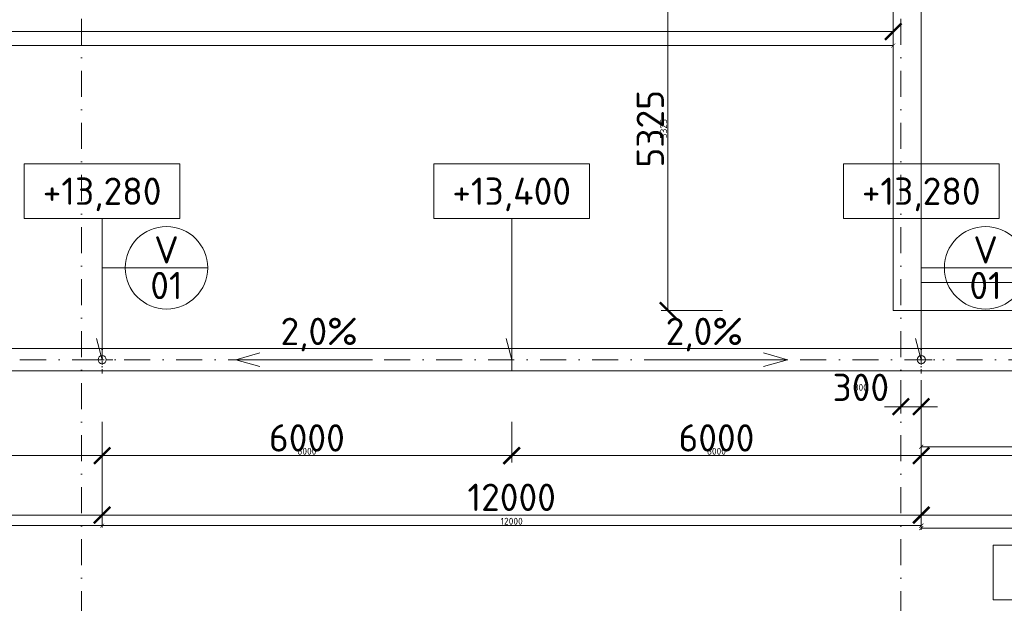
# Model space of a CAD drawing. Header units: millimetres. Extents: x -1695604 to 5289369, y -1488057 to 2187451.
# Tile 180 of 256: x 125642 to 140067, y 209733 to 218280. Entities that reach past the tile are written whole.
import ezdxf
from ezdxf.enums import TextEntityAlignment as Align

# ---------------------------------------------------------------- set-up
doc = ezdxf.new("R2010")
doc.units = ezdxf.units.MM
doc.linetypes.add('CENTERX2', pattern=[101.6, 63.5, -12.7, 12.7, -12.7])
doc.linetypes.add('DASHDOT', pattern=[25.4, 12.7, -6.35, 0, -6.35])
doc.layers.get('Defpoints').update_dxf_attribs({"color": 8})
for name, color, linetype, lineweight in [('A99_N_kce-pohl', 1, 'Continuous', 9), ('A99_N_koty-200', 5, 'Continuous', 5), ('A99_N_koty-200 @ 200', 5, 'Continuous', 5), ('A99_N_koty-200 @ 50 (2)', 5, 'Continuous', 5), ('A99_N_koty-vysk', 160, 'Continuous', 5), ('A99_N_znaceni 200', 5, 'Continuous', 5), ('A99_S_kce-pohl', 7, 'Continuous', 5), ('A99_S_osy', 1, 'CENTERX2', 5)]:
    doc.layers.add(name, color=color, linetype=linetype, lineweight=lineweight)
doc.styles.add('A99_kota', font='isocpeur.ttf', dxfattribs={"height": 2})
doc.styles.add('A99_popis', font='isocpeur.ttf')
doc.styles.add('ad_popis 100', font='isocpeur.ttf', dxfattribs={"height": 200})
doc.dimstyles.new('A99_kota_200 new', dxfattribs={"dimscale": 200, "dimtxt": 2, "dimasz": 1.2, "dimexe": 0.5, "dimexo": 1.5, "dimgap": 0.3, "dimtad": 1, "dimdec": 0, "dimzin": 3, "dimdsep": 46, "dimtxsty": 'A99_kota', "dimblk": 'ARCHTICK', "dimcen": 2.5, "dimazin": 2, "dimtfac": 0.75, "dimtdec": 0, "dimtmove": 2, "dimatfit": 0, "dimfxl": 0, "dimtolj": 1, "dimtzin": 0, "dimlwd": 5, "dimlwe": 5, "dimarcsym": 0})

# ---------------------------------------------------------------- blocks, each defined once
blk = doc.blocks.new('_ArchTick')
at = {"color": 0, "linetype": 'ByBlock', "const_width": 0.15}
blk.add_lwpolyline([(-0.5, -0.5), (0.5, 0.5)], dxfattribs=at)
blk = doc.blocks.new('*D4511')
at = {"layer": 'A99_N_koty-200', "color": 0, "linetype": 'Continuous', "lineweight": 5, "transparency": 16777216}
for p, q in [((5860, 218105), (5860, 218205)), ((5860, 218105), (138440, 218105)), ((138440, 218105), (138440, 218205))]:
    blk.add_line(p, q, dxfattribs=at)
at = {"layer": 'Defpoints', "color": 0, "linetype": 'Continuous', "lineweight": 18, "transparency": 16777216}
for p in [(138440, 218105), (138440, 218105), (5860, 217900)]:
    blk.add_point(p, dxfattribs=at)
at = {"layer": 'A99_N_koty-200', "color": 0, "linetype": 'Continuous', "lineweight": 5, "transparency": 16777216, "xscale": 240, "yscale": 240, "zscale": 240, "rotation": 180}
blk.add_blockref('_ArchTick', (5860, 218105), dxfattribs=at)
at = {"layer": 'A99_N_koty-200', "color": 0, "linetype": 'Continuous', "lineweight": 5, "transparency": 16777216, "xscale": 240, "yscale": 240, "zscale": 240}
blk.add_blockref('_ArchTick', (138440, 218105), dxfattribs=at)
at = {"layer": 'A99_N_koty-200', "color": 0, "linetype": 'Continuous', "transparency": 16777216, "insert": (76950, 218405), "char_height": 400, "attachment_point": 5, "style": 'A99_kota'}
blk.add_mtext('\\A1;132580', dxfattribs=at)
blk = doc.blocks.new('*D4512')
at = {"layer": 'A99_N_koty-200', "color": 0, "linetype": 'Continuous', "lineweight": 5, "transparency": 16777216}
for p, q in [((138440, 218030), (138440, 217875)), ((5860, 217900), (5860, 217925)), ((5860, 217900), (138440, 217900))]:
    blk.add_line(p, q, dxfattribs=at)
at = {"layer": 'Defpoints', "color": 0, "linetype": 'Continuous', "lineweight": 18, "transparency": 16777216}
for p in [(138440, 218105), (5860, 217900), (138440, 217900)]:
    blk.add_point(p, dxfattribs=at)
at = {"layer": 'A99_N_koty-200', "color": 0, "linetype": 'Continuous', "lineweight": 5, "transparency": 16777216, "xscale": 60, "yscale": 60, "zscale": 60, "rotation": 180}
blk.add_blockref('_ArchTick', (5860, 217900), dxfattribs=at)
at = {"layer": 'A99_N_koty-200', "color": 0, "linetype": 'Continuous', "lineweight": 5, "transparency": 16777216, "xscale": 60, "yscale": 60, "zscale": 60}
blk.add_blockref('_ArchTick', (138440, 217900), dxfattribs=at)
at = {"layer": 'A99_N_koty-200', "color": 0, "linetype": 'Continuous', "transparency": 16777216, "insert": (72150, 217965), "char_height": 100, "attachment_point": 5, "style": 'A99_kota'}
blk.add_mtext('\\A1;132580', dxfattribs=at)
blk = doc.blocks.new('*D4514')
at = {"layer": 'A99_N_koty-200', "color": 0, "linetype": 'Continuous', "lineweight": 5, "transparency": 16777216}
for p, q in [((135140, 219345), (135240, 219345)), ((135140, 214020), (135140, 219345)), ((135940, 214020), (135040, 214020))]:
    blk.add_line(p, q, dxfattribs=at)
at = {"layer": 'Defpoints', "color": 0, "linetype": 'Continuous', "lineweight": 18, "transparency": 16777216}
for p in [(135140, 219345), (135140, 219345), (138440, 214020)]:
    blk.add_point(p, dxfattribs=at)
at = {"layer": 'A99_N_koty-200', "color": 0, "linetype": 'Continuous', "lineweight": 5, "transparency": 16777216, "xscale": 240, "yscale": 240, "zscale": 240}
for p, rotation in [((135140, 219345), 90), ((135140, 214020), 270)]:
    blk.add_blockref('_ArchTick', p, dxfattribs=dict(at, rotation=rotation))
at = {"layer": 'A99_N_koty-200', "color": 0, "linetype": 'Continuous', "transparency": 16777216, "insert": (134880, 216682), "char_height": 400, "attachment_point": 5, "rotation": 90, "style": 'A99_kota'}
blk.add_mtext('\\A1;5325', dxfattribs=at)
blk = doc.blocks.new('*D4515')
at = {"layer": 'A99_N_koty-200', "color": 0, "linetype": 'Continuous', "lineweight": 5, "transparency": 16777216}
for p, q in [((135140, 219345), (135165, 219345)), ((135140, 214020), (135140, 219345)), ((135340, 214020), (135115, 214020))]:
    blk.add_line(p, q, dxfattribs=at)
at = {"layer": 'Defpoints', "color": 0, "linetype": 'Continuous', "lineweight": 18, "transparency": 16777216}
for p in [(135140, 219345), (135140, 219345), (138440, 214020)]:
    blk.add_point(p, dxfattribs=at)
at = {"layer": 'A99_N_koty-200', "color": 0, "linetype": 'Continuous', "lineweight": 5, "transparency": 16777216, "xscale": 60, "yscale": 60, "zscale": 60}
for p, rotation in [((135140, 219345), 90), ((135140, 214020), 270)]:
    blk.add_blockref('_ArchTick', p, dxfattribs=dict(at, rotation=rotation))
at = {"layer": 'A99_N_koty-200', "color": 0, "linetype": 'Continuous', "transparency": 16777216, "insert": (135075, 216682), "char_height": 100, "attachment_point": 5, "rotation": 90, "style": 'A99_kota'}
blk.add_mtext('\\A1;5325', dxfattribs=at)
blk = doc.blocks.new('*U66')
at = {"color": 0, "linetype": 'ByBlock'}
for p, q in [((5.7, -4), (5.7, -14.35)), ((5.7, -14.35), (5.286, -12.805))]:
    blk.add_line(p, q, dxfattribs=at)
blk.add_lwpolyline([(0, -4), (11.4, -4), (11.4, 0), (0, 0)], close=True, dxfattribs=at)
at = {"color": 0, "linetype": 'ByBlock', "style": 'A99_kota'}
for tag, p in [('VYSKA', (5.7, -2.241)), ('VYSKA_POPIS1', (5.7, -6.041)), ('VYSKA_POPIS2', (5.9, -9.541)), ('VYSKA_POPIS3', (5.9, -13.041))]:
    blk.add_attdef(tag, text='', height=2, dxfattribs=at).set_placement(p, align=Align.MIDDLE)
blk = doc.blocks.new('*D5052')
at = {"layer": 'A99_N_koty-200', "color": 0, "linetype": 'Continuous', "lineweight": 5, "transparency": 16777216}
for p, q in [((138550, 213000), (138550, 212512.5)), ((138850, 213000), (138850, 212512.5)), ((138550, 212612.5), (138310, 212612.5)), ((138550, 212612.5), (138850, 212612.5)), ((138850, 212612.5), (139090, 212612.5))]:
    blk.add_line(p, q, dxfattribs=at)
at = {"layer": 'Defpoints', "color": 0, "linetype": 'Continuous', "lineweight": 18, "transparency": 16777216}
for p in [(138550, 213300), (138850, 213300), (138850, 212612.5)]:
    blk.add_point(p, dxfattribs=at)
at = {"layer": 'A99_N_koty-200', "color": 0, "linetype": 'Continuous', "lineweight": 5, "transparency": 16777216, "xscale": 240, "yscale": 240, "zscale": 240}
blk.add_blockref('_ArchTick', (138550, 212612.5), dxfattribs=at)
at = {"layer": 'A99_N_koty-200', "color": 0, "linetype": 'Continuous', "lineweight": 5, "transparency": 16777216, "xscale": 240, "yscale": 240, "zscale": 240, "rotation": 180}
blk.add_blockref('_ArchTick', (138850, 212612.5), dxfattribs=at)
at = {"layer": 'A99_N_koty-200', "color": 0, "linetype": 'Continuous', "transparency": 16777216, "insert": (137965, 212895), "char_height": 400, "attachment_point": 5, "style": 'A99_kota'}
blk.add_mtext('\\A1;300', dxfattribs=at)
blk = doc.blocks.new('*D5053')
at = {"layer": 'A99_N_koty-200', "color": 0, "linetype": 'Continuous', "lineweight": 5, "transparency": 16777216}
for p, q in [((138550, 212812.5), (138550, 212587.5)), ((138850, 212812.5), (138850, 212587.5)), ((138550, 212612.5), (138490, 212612.5)), ((138550, 212612.5), (138850, 212612.5)), ((138850, 212612.5), (138910, 212612.5))]:
    blk.add_line(p, q, dxfattribs=at)
at = {"layer": 'Defpoints', "color": 0, "linetype": 'Continuous', "lineweight": 18, "transparency": 16777216}
for p in [(138550, 213300), (138850, 213300), (138850, 212612.5)]:
    blk.add_point(p, dxfattribs=at)
at = {"layer": 'A99_N_koty-200', "color": 0, "linetype": 'Continuous', "lineweight": 5, "transparency": 16777216, "xscale": 60, "yscale": 60, "zscale": 60}
blk.add_blockref('_ArchTick', (138550, 212612.5), dxfattribs=at)
at = {"layer": 'A99_N_koty-200', "color": 0, "linetype": 'Continuous', "lineweight": 5, "transparency": 16777216, "xscale": 60, "yscale": 60, "zscale": 60, "rotation": 180}
blk.add_blockref('_ArchTick', (138850, 212612.5), dxfattribs=at)
at = {"layer": 'A99_N_koty-200', "color": 0, "linetype": 'Continuous', "transparency": 16777216, "insert": (137965, 212895), "char_height": 100, "attachment_point": 5, "style": 'A99_kota'}
blk.add_mtext('\\A1;300', dxfattribs=at)
blk = doc.blocks.new('*D5055')
at = {"layer": 'A99_N_koty-200', "color": 0, "linetype": 'Continuous', "lineweight": 5, "transparency": 16777216}
for p, q in [((126850, 211825), (126850, 210925)), ((138850, 211825), (138850, 210925)), ((126850, 211025), (138850, 211025))]:
    blk.add_line(p, q, dxfattribs=at)
at = {"layer": 'Defpoints', "color": 0, "linetype": 'Continuous', "lineweight": 18, "transparency": 16777216}
for p in [(126850, 213300), (138850, 213300), (138850, 211025)]:
    blk.add_point(p, dxfattribs=at)
at = {"layer": 'A99_N_koty-200', "color": 0, "linetype": 'Continuous', "lineweight": 5, "transparency": 16777216, "xscale": 240, "yscale": 240, "zscale": 240, "rotation": 180}
blk.add_blockref('_ArchTick', (126850, 211025), dxfattribs=at)
at = {"layer": 'A99_N_koty-200', "color": 0, "linetype": 'Continuous', "lineweight": 5, "transparency": 16777216, "xscale": 240, "yscale": 240, "zscale": 240}
blk.add_blockref('_ArchTick', (138850, 211025), dxfattribs=at)
at = {"layer": 'A99_N_koty-200', "color": 0, "linetype": 'Continuous', "transparency": 16777216, "insert": (132850, 211285), "char_height": 400, "attachment_point": 5, "style": 'A99_kota'}
blk.add_mtext('\\A1;12000', dxfattribs=at)
blk = doc.blocks.new('*D5056')
at = {"layer": 'A99_N_koty-200', "color": 0, "linetype": 'Continuous', "lineweight": 5, "transparency": 16777216}
for p, q in [((126850, 211070), (126850, 210845)), ((138850, 211070), (138850, 210845)), ((126850, 210870), (138850, 210870))]:
    blk.add_line(p, q, dxfattribs=at)
at = {"layer": 'Defpoints', "color": 0, "linetype": 'Continuous', "lineweight": 18, "transparency": 16777216}
for p in [(126850, 213300), (138850, 213300), (138850, 210870)]:
    blk.add_point(p, dxfattribs=at)
at = {"layer": 'A99_N_koty-200', "color": 0, "linetype": 'Continuous', "lineweight": 5, "transparency": 16777216, "xscale": 60, "yscale": 60, "zscale": 60, "rotation": 180}
blk.add_blockref('_ArchTick', (126850, 210870), dxfattribs=at)
at = {"layer": 'A99_N_koty-200', "color": 0, "linetype": 'Continuous', "lineweight": 5, "transparency": 16777216, "xscale": 60, "yscale": 60, "zscale": 60}
blk.add_blockref('_ArchTick', (138850, 210870), dxfattribs=at)
at = {"layer": 'A99_N_koty-200', "color": 0, "linetype": 'Continuous', "transparency": 16777216, "insert": (132850, 210935), "char_height": 100, "attachment_point": 5, "style": 'A99_kota'}
blk.add_mtext('\\A1;12000', dxfattribs=at)
blk = doc.blocks.new('*D5058')
at = {"layer": 'A99_N_koty-200', "color": 0, "linetype": 'Continuous', "lineweight": 5, "transparency": 16777216}
for p, q in [((132850, 212390), (132850, 211795)), ((138850, 212390), (138850, 211795)), ((138850, 211895), (132850, 211895))]:
    blk.add_line(p, q, dxfattribs=at)
at = {"layer": 'Defpoints', "color": 0, "linetype": 'Continuous', "lineweight": 18, "transparency": 16777216}
for p in [(132850, 212690), (138850, 212690), (132850, 211895)]:
    blk.add_point(p, dxfattribs=at)
at = {"layer": 'A99_N_koty-200', "color": 0, "linetype": 'Continuous', "lineweight": 5, "transparency": 16777216, "xscale": 240, "yscale": 240, "zscale": 240, "rotation": 180}
blk.add_blockref('_ArchTick', (132850, 211895), dxfattribs=at)
at = {"layer": 'A99_N_koty-200', "color": 0, "linetype": 'Continuous', "lineweight": 5, "transparency": 16777216, "xscale": 240, "yscale": 240, "zscale": 240}
blk.add_blockref('_ArchTick', (138850, 211895), dxfattribs=at)
at = {"layer": 'A99_N_koty-200', "color": 0, "linetype": 'Continuous', "transparency": 16777216, "insert": (135850, 212155), "char_height": 400, "attachment_point": 5, "style": 'A99_kota'}
blk.add_mtext('\\A1;6000', dxfattribs=at)
blk = doc.blocks.new('*D5059')
at = {"layer": 'A99_N_koty-200', "color": 0, "linetype": 'Continuous', "lineweight": 5, "transparency": 16777216}
for p, q in [((132850, 212095), (132850, 211870)), ((138850, 212095), (138850, 211870)), ((138850, 211895), (132850, 211895))]:
    blk.add_line(p, q, dxfattribs=at)
at = {"layer": 'Defpoints', "color": 0, "linetype": 'Continuous', "lineweight": 18, "transparency": 16777216}
for p in [(132850, 212690), (138850, 212690), (132850, 211895)]:
    blk.add_point(p, dxfattribs=at)
at = {"layer": 'A99_N_koty-200', "color": 0, "linetype": 'Continuous', "lineweight": 5, "transparency": 16777216, "xscale": 60, "yscale": 60, "zscale": 60, "rotation": 180}
blk.add_blockref('_ArchTick', (132850, 211895), dxfattribs=at)
at = {"layer": 'A99_N_koty-200', "color": 0, "linetype": 'Continuous', "lineweight": 5, "transparency": 16777216, "xscale": 60, "yscale": 60, "zscale": 60}
blk.add_blockref('_ArchTick', (138850, 211895), dxfattribs=at)
at = {"layer": 'A99_N_koty-200', "color": 0, "linetype": 'Continuous', "transparency": 16777216, "insert": (135850, 211960), "char_height": 100, "attachment_point": 5, "style": 'A99_kota'}
blk.add_mtext('\\A1;6000', dxfattribs=at)
blk = doc.blocks.new('*D5097')
at = {"layer": 'A99_N_koty-200', "color": 0, "linetype": 'Continuous', "lineweight": 5, "transparency": 16777216}
for p, q in [((114850, 211825), (114850, 210925)), ((126850, 211825), (126850, 210925)), ((114850, 211025), (126850, 211025))]:
    blk.add_line(p, q, dxfattribs=at)
at = {"layer": 'Defpoints', "color": 0, "linetype": 'Continuous', "lineweight": 18, "transparency": 16777216}
for p in [(114850, 213300), (126850, 213300), (126850, 211025)]:
    blk.add_point(p, dxfattribs=at)
at = {"layer": 'A99_N_koty-200', "color": 0, "linetype": 'Continuous', "lineweight": 5, "transparency": 16777216, "xscale": 240, "yscale": 240, "zscale": 240, "rotation": 180}
blk.add_blockref('_ArchTick', (114850, 211025), dxfattribs=at)
at = {"layer": 'A99_N_koty-200', "color": 0, "linetype": 'Continuous', "lineweight": 5, "transparency": 16777216, "xscale": 240, "yscale": 240, "zscale": 240}
blk.add_blockref('_ArchTick', (126850, 211025), dxfattribs=at)
at = {"layer": 'A99_N_koty-200', "color": 0, "linetype": 'Continuous', "transparency": 16777216, "insert": (120850, 211285), "char_height": 400, "attachment_point": 5, "style": 'A99_kota'}
blk.add_mtext('\\A1;12000', dxfattribs=at)
blk = doc.blocks.new('*D5098')
at = {"layer": 'A99_N_koty-200', "color": 0, "linetype": 'Continuous', "lineweight": 5, "transparency": 16777216}
for p, q in [((114850, 211070), (114850, 210845)), ((126850, 211070), (126850, 210845)), ((114850, 210870), (126850, 210870))]:
    blk.add_line(p, q, dxfattribs=at)
at = {"layer": 'Defpoints', "color": 0, "linetype": 'Continuous', "lineweight": 18, "transparency": 16777216}
for p in [(114850, 213300), (126850, 213300), (126850, 210870)]:
    blk.add_point(p, dxfattribs=at)
at = {"layer": 'A99_N_koty-200', "color": 0, "linetype": 'Continuous', "lineweight": 5, "transparency": 16777216, "xscale": 60, "yscale": 60, "zscale": 60, "rotation": 180}
blk.add_blockref('_ArchTick', (114850, 210870), dxfattribs=at)
at = {"layer": 'A99_N_koty-200', "color": 0, "linetype": 'Continuous', "lineweight": 5, "transparency": 16777216, "xscale": 60, "yscale": 60, "zscale": 60}
blk.add_blockref('_ArchTick', (126850, 210870), dxfattribs=at)
at = {"layer": 'A99_N_koty-200', "color": 0, "linetype": 'Continuous', "transparency": 16777216, "insert": (120850, 210935), "char_height": 100, "attachment_point": 5, "style": 'A99_kota'}
blk.add_mtext('\\A1;12000', dxfattribs=at)
blk = doc.blocks.new('*D5103')
at = {"layer": 'A99_N_koty-200', "color": 0, "linetype": 'Continuous', "lineweight": 5, "transparency": 16777216}
for p, q in [((120850, 212390), (120850, 211795)), ((126850, 212390), (126850, 211795)), ((126850, 211895), (120850, 211895))]:
    blk.add_line(p, q, dxfattribs=at)
at = {"layer": 'Defpoints', "color": 0, "linetype": 'Continuous', "lineweight": 18, "transparency": 16777216}
for p in [(120850, 212690), (126850, 212690), (120850, 211895)]:
    blk.add_point(p, dxfattribs=at)
at = {"layer": 'A99_N_koty-200', "color": 0, "linetype": 'Continuous', "lineweight": 5, "transparency": 16777216, "xscale": 240, "yscale": 240, "zscale": 240, "rotation": 180}
blk.add_blockref('_ArchTick', (120850, 211895), dxfattribs=at)
at = {"layer": 'A99_N_koty-200', "color": 0, "linetype": 'Continuous', "lineweight": 5, "transparency": 16777216, "xscale": 240, "yscale": 240, "zscale": 240}
blk.add_blockref('_ArchTick', (126850, 211895), dxfattribs=at)
at = {"layer": 'A99_N_koty-200', "color": 0, "linetype": 'Continuous', "transparency": 16777216, "insert": (123850, 212155), "char_height": 400, "attachment_point": 5, "style": 'A99_kota'}
blk.add_mtext('\\A1;6000', dxfattribs=at)
blk = doc.blocks.new('*D5104')
at = {"layer": 'A99_N_koty-200', "color": 0, "linetype": 'Continuous', "lineweight": 5, "transparency": 16777216}
for p, q in [((120850, 212095), (120850, 211870)), ((126850, 212095), (126850, 211870)), ((126850, 211895), (120850, 211895))]:
    blk.add_line(p, q, dxfattribs=at)
at = {"layer": 'Defpoints', "color": 0, "linetype": 'Continuous', "lineweight": 18, "transparency": 16777216}
for p in [(120850, 212690), (126850, 212690), (120850, 211895)]:
    blk.add_point(p, dxfattribs=at)
at = {"layer": 'A99_N_koty-200', "color": 0, "linetype": 'Continuous', "lineweight": 5, "transparency": 16777216, "xscale": 60, "yscale": 60, "zscale": 60, "rotation": 180}
blk.add_blockref('_ArchTick', (120850, 211895), dxfattribs=at)
at = {"layer": 'A99_N_koty-200', "color": 0, "linetype": 'Continuous', "lineweight": 5, "transparency": 16777216, "xscale": 60, "yscale": 60, "zscale": 60}
blk.add_blockref('_ArchTick', (126850, 211895), dxfattribs=at)
at = {"layer": 'A99_N_koty-200', "color": 0, "linetype": 'Continuous', "transparency": 16777216, "insert": (123850, 211960), "char_height": 100, "attachment_point": 5, "style": 'A99_kota'}
blk.add_mtext('\\A1;6000', dxfattribs=at)
blk = doc.blocks.new('*U69')
at = {"color": 0, "linetype": 'ByBlock'}
for p, q in [((5.7, -4), (5.7, -14.35)), ((5.7, -14.35), (5.286, -12.805))]:
    blk.add_line(p, q, dxfattribs=at)
blk.add_lwpolyline([(0, -4), (11.4, -4), (11.4, 0), (0, 0)], close=True, dxfattribs=at)
at = {"color": 0, "linetype": 'ByBlock', "style": 'A99_kota'}
for tag, p in [('VYSKA', (5.7, -2.241)), ('VYSKA_POPIS1', (5.7, -6.041)), ('VYSKA_POPIS2', (5.9, -9.541)), ('VYSKA_POPIS3', (5.9, -13.041))]:
    blk.add_attdef(tag, text='', height=2, dxfattribs=at).set_placement(p, align=Align.MIDDLE)
blk = doc.blocks.new('*D5451')
at = {"layer": 'A99_N_koty-200', "color": 0, "linetype": 'Continuous', "lineweight": 5, "transparency": 16777216}
for p, q in [((138850, 211825), (138850, 210925)), ((150250, 211825), (150250, 210925)), ((138850, 211025), (150250, 211025))]:
    blk.add_line(p, q, dxfattribs=at)
at = {"layer": 'Defpoints', "color": 0, "linetype": 'Continuous', "lineweight": 18, "transparency": 16777216}
for p in [(138850, 213265), (150250, 213265), (150250, 211025)]:
    blk.add_point(p, dxfattribs=at)
at = {"layer": 'A99_N_koty-200', "color": 0, "linetype": 'Continuous', "lineweight": 5, "transparency": 16777216, "xscale": 240, "yscale": 240, "zscale": 240, "rotation": 180}
blk.add_blockref('_ArchTick', (138850, 211025), dxfattribs=at)
at = {"layer": 'A99_N_koty-200', "color": 0, "linetype": 'Continuous', "lineweight": 5, "transparency": 16777216, "xscale": 240, "yscale": 240, "zscale": 240}
blk.add_blockref('_ArchTick', (150250, 211025), dxfattribs=at)
at = {"layer": 'A99_N_koty-200', "color": 0, "linetype": 'Continuous', "transparency": 16777216, "insert": (144550, 211285), "char_height": 400, "attachment_point": 5, "style": 'A99_kota'}
blk.add_mtext('\\A1;11400', dxfattribs=at)
blk = doc.blocks.new('*D5452')
at = {"layer": 'A99_N_koty-200', "color": 0, "linetype": 'Continuous', "lineweight": 5, "transparency": 16777216}
for p, q in [((138850, 211035), (138850, 210810)), ((150250, 211035), (150250, 210810)), ((138850, 210835), (150250, 210835))]:
    blk.add_line(p, q, dxfattribs=at)
at = {"layer": 'Defpoints', "color": 0, "linetype": 'Continuous', "lineweight": 18, "transparency": 16777216}
for p in [(138850, 213265), (150250, 213265), (150250, 210835)]:
    blk.add_point(p, dxfattribs=at)
at = {"layer": 'A99_N_koty-200', "color": 0, "linetype": 'Continuous', "lineweight": 5, "transparency": 16777216, "xscale": 60, "yscale": 60, "zscale": 60, "rotation": 180}
blk.add_blockref('_ArchTick', (138850, 210835), dxfattribs=at)
at = {"layer": 'A99_N_koty-200', "color": 0, "linetype": 'Continuous', "lineweight": 5, "transparency": 16777216, "xscale": 60, "yscale": 60, "zscale": 60}
blk.add_blockref('_ArchTick', (150250, 210835), dxfattribs=at)
at = {"layer": 'A99_N_koty-200', "color": 0, "linetype": 'Continuous', "transparency": 16777216, "insert": (144550, 210900), "char_height": 100, "attachment_point": 5, "style": 'A99_kota'}
blk.add_mtext('\\A1;11400', dxfattribs=at)
blk = doc.blocks.new('*D5457')
at = {"layer": 'A99_N_koty-200', "color": 0, "linetype": 'Continuous', "lineweight": 5, "transparency": 16777216}
for p, q in [((144550, 212695), (144550, 211795)), ((138850, 212520), (138850, 211795)), ((138850, 211895), (144550, 211895))]:
    blk.add_line(p, q, dxfattribs=at)
at = {"layer": 'Defpoints', "color": 0, "linetype": 'Continuous', "lineweight": 18, "transparency": 16777216}
for p in [(144550, 213275), (138850, 212820), (144550, 211895)]:
    blk.add_point(p, dxfattribs=at)
at = {"layer": 'A99_N_koty-200', "color": 0, "linetype": 'Continuous', "lineweight": 5, "transparency": 16777216, "xscale": 240, "yscale": 240, "zscale": 240, "rotation": 180}
blk.add_blockref('_ArchTick', (138850, 211895), dxfattribs=at)
at = {"layer": 'A99_N_koty-200', "color": 0, "linetype": 'Continuous', "lineweight": 5, "transparency": 16777216, "xscale": 240, "yscale": 240, "zscale": 240}
blk.add_blockref('_ArchTick', (144550, 211895), dxfattribs=at)
at = {"layer": 'A99_N_koty-200', "color": 0, "linetype": 'Continuous', "transparency": 16777216, "insert": (141700, 212155), "char_height": 400, "attachment_point": 5, "style": 'A99_kota'}
blk.add_mtext('\\A1;5700', dxfattribs=at)
blk = doc.blocks.new('*D5458')
at = {"layer": 'A99_N_koty-200', "color": 0, "linetype": 'Continuous', "lineweight": 5, "transparency": 16777216}
for p, q in [((138850, 212225), (138850, 212000)), ((144550, 212225), (144550, 212000)), ((138850, 212025), (144550, 212025))]:
    blk.add_line(p, q, dxfattribs=at)
at = {"layer": 'Defpoints', "color": 0, "linetype": 'Continuous', "lineweight": 18, "transparency": 16777216}
for p in [(144550, 213275), (138850, 212820), (144550, 212025)]:
    blk.add_point(p, dxfattribs=at)
at = {"layer": 'A99_N_koty-200', "color": 0, "linetype": 'Continuous', "lineweight": 5, "transparency": 16777216, "xscale": 60, "yscale": 60, "zscale": 60, "rotation": 180}
blk.add_blockref('_ArchTick', (138850, 212025), dxfattribs=at)
at = {"layer": 'A99_N_koty-200', "color": 0, "linetype": 'Continuous', "lineweight": 5, "transparency": 16777216, "xscale": 60, "yscale": 60, "zscale": 60}
blk.add_blockref('_ArchTick', (144550, 212025), dxfattribs=at)
at = {"layer": 'A99_N_koty-200', "color": 0, "linetype": 'Continuous', "transparency": 16777216, "insert": (141700, 212090), "char_height": 100, "attachment_point": 5, "style": 'A99_kota'}
blk.add_mtext('\\A1;5700', dxfattribs=at)
blk = doc.blocks.new('*D5466')
at = {"layer": 'A99_N_koty-200', "color": 0, "linetype": 'Continuous', "lineweight": 5, "transparency": 16777216}
for p, q in [((126850, 212390), (126850, 211795)), ((132850, 212390), (132850, 211795)), ((126850, 211895), (132850, 211895))]:
    blk.add_line(p, q, dxfattribs=at)
at = {"layer": 'Defpoints', "color": 0, "linetype": 'Continuous', "lineweight": 18, "transparency": 16777216}
for p in [(126850, 212690), (132850, 212690), (132850, 211895)]:
    blk.add_point(p, dxfattribs=at)
at = {"layer": 'A99_N_koty-200', "color": 0, "linetype": 'Continuous', "lineweight": 5, "transparency": 16777216, "xscale": 240, "yscale": 240, "zscale": 240, "rotation": 180}
blk.add_blockref('_ArchTick', (126850, 211895), dxfattribs=at)
at = {"layer": 'A99_N_koty-200', "color": 0, "linetype": 'Continuous', "lineweight": 5, "transparency": 16777216, "xscale": 240, "yscale": 240, "zscale": 240}
blk.add_blockref('_ArchTick', (132850, 211895), dxfattribs=at)
at = {"layer": 'A99_N_koty-200', "color": 0, "linetype": 'Continuous', "transparency": 16777216, "insert": (129850, 212155), "char_height": 400, "attachment_point": 5, "style": 'A99_kota'}
blk.add_mtext('\\A1;6000', dxfattribs=at)
blk = doc.blocks.new('*D5467')
at = {"layer": 'A99_N_koty-200', "color": 0, "linetype": 'Continuous', "lineweight": 5, "transparency": 16777216}
for p, q in [((126850, 212095), (126850, 211870)), ((132850, 212095), (132850, 211870)), ((126850, 211895), (132850, 211895))]:
    blk.add_line(p, q, dxfattribs=at)
at = {"layer": 'Defpoints', "color": 0, "linetype": 'Continuous', "lineweight": 18, "transparency": 16777216}
for p in [(126850, 212690), (132850, 212690), (132850, 211895)]:
    blk.add_point(p, dxfattribs=at)
at = {"layer": 'A99_N_koty-200', "color": 0, "linetype": 'Continuous', "lineweight": 5, "transparency": 16777216, "xscale": 60, "yscale": 60, "zscale": 60, "rotation": 180}
blk.add_blockref('_ArchTick', (126850, 211895), dxfattribs=at)
at = {"layer": 'A99_N_koty-200', "color": 0, "linetype": 'Continuous', "lineweight": 5, "transparency": 16777216, "xscale": 60, "yscale": 60, "zscale": 60}
blk.add_blockref('_ArchTick', (132850, 211895), dxfattribs=at)
at = {"layer": 'A99_N_koty-200', "color": 0, "linetype": 'Continuous', "transparency": 16777216, "insert": (129850, 211960), "char_height": 100, "attachment_point": 5, "style": 'A99_kota'}
blk.add_mtext('\\A1;6000', dxfattribs=at)
blk = doc.blocks.new('*U20')
at = {"color": 0, "linetype": 'ByBlock'}
blk.add_line((-3.02, 0), (3.02, 0), dxfattribs=at)
blk.add_circle((0, 0), 3.02, dxfattribs=at)
at = {"color": 0, "linetype": 'ByBlock', "style": 'A99_popis'}
for tag, p in [('KATEGORIE', (0, 1.31)), ('PRVEK', (0, -1.298))]:
    blk.add_attdef(tag, text='', height=2, dxfattribs=at).set_placement(p, align=Align.MIDDLE_CENTER)
blk = doc.blocks.new('*U460')
at = {"color": 0, "linetype": 'ByBlock'}
for p, q in [((5.7, 12.75), (5.286, 11.205)), ((5.7, 0), (5.7, 12.75))]:
    blk.add_line(p, q, dxfattribs=at)
blk.add_lwpolyline([(0, -4), (11.4, -4), (11.4, 0), (0, 0)], close=True, dxfattribs=at)
at = {"color": 0, "linetype": 'ByBlock', "style": 'A99_kota'}
for tag, p in [('VYSKA', (5.7, -2.241)), ('VYSKA_POPIS1', (5.7, -6.041)), ('VYSKA_POPIS2', (5.9, -9.541)), ('VYSKA_POPIS3', (5.9, -13.041))]:
    blk.add_attdef(tag, text='', height=2, dxfattribs=at).set_placement(p, align=Align.MIDDLE)
blk = doc.blocks.new('*U5959')
at = {"layer": 'A99_N_koty-200 @ 200', "linetype": 'Continuous'}
dim = blk.add_linear_dim(base=(138440, 218105), p1=(5860, 217900), p2=(138440, 218105), dimstyle='A99_kota_200 new', override={"dimscale": 200, "dimtix": 1, "dimtofl": 1, "dimtmove": 2, "dimatfit": 0}, dxfattribs=at)
dim.commit()
dim.dimension.update_dxf_attribs({"geometry": '*D4511', "text_midpoint": (76950, 218405), "dimtype": 128})
at = {"layer": 'A99_N_koty-200 @ 50 (2)', "linetype": 'Continuous'}
dim = blk.add_linear_dim(base=(138440, 217900), p1=(5860, 217900), p2=(138440, 218105), dimstyle='A99_kota_200 new', override={"dimscale": 50, "dimtix": 1, "dimtofl": 1, "dimtmove": 2, "dimatfit": 0}, dxfattribs=at)
dim.commit()
dim.dimension.update_dxf_attribs({"geometry": '*D4512', "text_midpoint": (72150, 217965)})
blk = doc.blocks.new('*U5960')
at = {"layer": 'A99_N_koty-200 @ 200', "linetype": 'Continuous'}
dim = blk.add_linear_dim(base=(135140, 219345), p1=(138440, 214020), p2=(135140, 219345), angle=90, dimstyle='A99_kota_200 new', override={"dimscale": 200, "dimtix": 1, "dimtofl": 1, "dimtmove": 2, "dimatfit": 0}, dxfattribs=at)
dim.commit()
dim.dimension.update_dxf_attribs({"geometry": '*D4514', "text_midpoint": (134880, 216682.5)})
at = {"layer": 'A99_N_koty-200 @ 50 (2)', "linetype": 'Continuous'}
dim = blk.add_linear_dim(base=(135140, 219345), p1=(138440, 214020), p2=(135140, 219345), angle=90, dimstyle='A99_kota_200 new', override={"dimscale": 50, "dimtix": 1, "dimtofl": 1, "dimtmove": 2, "dimatfit": 0}, dxfattribs=at)
dim.commit()
dim.dimension.update_dxf_attribs({"geometry": '*D4515', "text_midpoint": (135075, 216682.5)})
blk = doc.blocks.new('*U6105')
at = {"layer": 'A99_N_koty-200 @ 200', "linetype": 'Continuous'}
dim = blk.add_linear_dim(base=(138850, 212612.5), p1=(138550, 213300), p2=(138850, 213300), dimstyle='A99_kota_200 new', override={"dimscale": 200, "dimtix": 1, "dimtofl": 1, "dimtmove": 2, "dimatfit": 0}, dxfattribs=at)
dim.commit()
dim.dimension.update_dxf_attribs({"geometry": '*D5052', "text_midpoint": (137965, 212895), "dimtype": 128})
at = {"layer": 'A99_N_koty-200 @ 50 (2)', "linetype": 'Continuous'}
dim = blk.add_linear_dim(base=(138850, 212612.5), p1=(138550, 213300), p2=(138850, 213300), dimstyle='A99_kota_200 new', override={"dimscale": 50, "dimtix": 1, "dimtofl": 1, "dimtmove": 2, "dimatfit": 0}, dxfattribs=at)
dim.commit()
dim.dimension.update_dxf_attribs({"geometry": '*D5053', "text_midpoint": (137965, 212895), "dimtype": 128})
blk = doc.blocks.new('*U6106')
at = {"layer": 'A99_N_koty-200 @ 200', "linetype": 'Continuous'}
dim = blk.add_linear_dim(base=(138850, 211025), p1=(126850, 213300), p2=(138850, 213300), dimstyle='A99_kota_200 new', override={"dimscale": 200, "dimtix": 1, "dimtofl": 1, "dimtmove": 2, "dimatfit": 0}, dxfattribs=at)
dim.commit()
dim.dimension.update_dxf_attribs({"geometry": '*D5055', "text_midpoint": (132850, 211285)})
at = {"layer": 'A99_N_koty-200 @ 50 (2)', "linetype": 'Continuous'}
dim = blk.add_linear_dim(base=(138850, 210870), p1=(126850, 213300), p2=(138850, 213300), dimstyle='A99_kota_200 new', override={"dimscale": 50, "dimtix": 1, "dimtofl": 1, "dimtmove": 2, "dimatfit": 0}, dxfattribs=at)
dim.commit()
dim.dimension.update_dxf_attribs({"geometry": '*D5056', "text_midpoint": (132850, 210935)})
blk = doc.blocks.new('*U6107')
at = {"layer": 'A99_N_koty-200 @ 200', "linetype": 'Continuous'}
dim = blk.add_linear_dim(base=(132850, 211895), p1=(138850, 212690), p2=(132850, 212690), angle=180, dimstyle='A99_kota_200 new', override={"dimscale": 200, "dimtix": 1, "dimtofl": 1, "dimtmove": 2, "dimatfit": 0}, dxfattribs=at)
dim.commit()
dim.dimension.update_dxf_attribs({"geometry": '*D5058', "text_midpoint": (135850, 212155)})
at = {"layer": 'A99_N_koty-200 @ 50 (2)', "linetype": 'Continuous'}
dim = blk.add_linear_dim(base=(132850, 211895), p1=(138850, 212690), p2=(132850, 212690), angle=180, dimstyle='A99_kota_200 new', override={"dimscale": 50, "dimtix": 1, "dimtofl": 1, "dimtmove": 2, "dimatfit": 0}, dxfattribs=at)
dim.commit()
dim.dimension.update_dxf_attribs({"geometry": '*D5059', "text_midpoint": (135850, 211960)})
blk = doc.blocks.new('*U6120')
at = {"layer": 'A99_N_koty-200 @ 200', "linetype": 'Continuous'}
dim = blk.add_linear_dim(base=(126850, 211025), p1=(114850, 213300), p2=(126850, 213300), dimstyle='A99_kota_200 new', override={"dimscale": 200, "dimtix": 1, "dimtofl": 1, "dimtmove": 2, "dimatfit": 0}, dxfattribs=at)
dim.commit()
dim.dimension.update_dxf_attribs({"geometry": '*D5097', "text_midpoint": (120850, 211285)})
at = {"layer": 'A99_N_koty-200 @ 50 (2)', "linetype": 'Continuous'}
dim = blk.add_linear_dim(base=(126850, 210870), p1=(114850, 213300), p2=(126850, 213300), dimstyle='A99_kota_200 new', override={"dimscale": 50, "dimtix": 1, "dimtofl": 1, "dimtmove": 2, "dimatfit": 0}, dxfattribs=at)
dim.commit()
dim.dimension.update_dxf_attribs({"geometry": '*D5098', "text_midpoint": (120850, 210935)})
blk = doc.blocks.new('*U6122')
at = {"layer": 'A99_N_koty-200 @ 200', "linetype": 'Continuous'}
dim = blk.add_linear_dim(base=(120850, 211895), p1=(126850, 212690), p2=(120850, 212690), angle=180, dimstyle='A99_kota_200 new', override={"dimscale": 200, "dimtix": 1, "dimtofl": 1, "dimtmove": 2, "dimatfit": 0}, dxfattribs=at)
dim.commit()
dim.dimension.update_dxf_attribs({"geometry": '*D5103', "text_midpoint": (123850, 212155)})
at = {"layer": 'A99_N_koty-200 @ 50 (2)', "linetype": 'Continuous'}
dim = blk.add_linear_dim(base=(120850, 211895), p1=(126850, 212690), p2=(120850, 212690), angle=180, dimstyle='A99_kota_200 new', override={"dimscale": 50, "dimtix": 1, "dimtofl": 1, "dimtmove": 2, "dimatfit": 0}, dxfattribs=at)
dim.commit()
dim.dimension.update_dxf_attribs({"geometry": '*D5104', "text_midpoint": (123850, 211960)})
blk = doc.blocks.new('*U6238')
at = {"layer": 'A99_N_koty-200 @ 200', "linetype": 'Continuous'}
dim = blk.add_linear_dim(base=(150250, 211025), p1=(138850, 213265), p2=(150250, 213265), dimstyle='A99_kota_200 new', override={"dimscale": 200, "dimtix": 1, "dimtofl": 1, "dimtmove": 2, "dimatfit": 0}, dxfattribs=at)
dim.commit()
dim.dimension.update_dxf_attribs({"geometry": '*D5451', "text_midpoint": (144550, 211285)})
at = {"layer": 'A99_N_koty-200 @ 50 (2)', "linetype": 'Continuous'}
dim = blk.add_linear_dim(base=(150250, 210835), p1=(138850, 213265), p2=(150250, 213265), dimstyle='A99_kota_200 new', override={"dimscale": 50, "dimtix": 1, "dimtofl": 1, "dimtmove": 2, "dimatfit": 0}, dxfattribs=at)
dim.commit()
dim.dimension.update_dxf_attribs({"geometry": '*D5452', "text_midpoint": (144550, 210900)})
blk = doc.blocks.new('*U6240')
at = {"layer": 'A99_N_koty-200 @ 200', "linetype": 'Continuous'}
dim = blk.add_linear_dim(base=(144550, 211895), p1=(138850, 212820), p2=(144550, 213275), dimstyle='A99_kota_200 new', override={"dimscale": 200, "dimtix": 1, "dimtofl": 1, "dimtmove": 2, "dimatfit": 0}, dxfattribs=at)
dim.commit()
dim.dimension.update_dxf_attribs({"geometry": '*D5457', "text_midpoint": (141700, 212155)})
at = {"layer": 'A99_N_koty-200 @ 50 (2)', "linetype": 'Continuous'}
dim = blk.add_linear_dim(base=(144550, 212025), p1=(138850, 212820), p2=(144550, 213275), dimstyle='A99_kota_200 new', override={"dimscale": 50, "dimtix": 1, "dimtofl": 1, "dimtmove": 2, "dimatfit": 0}, dxfattribs=at)
dim.commit()
dim.dimension.update_dxf_attribs({"geometry": '*D5458', "text_midpoint": (141700, 212090)})
blk = doc.blocks.new('*U6243')
at = {"layer": 'A99_N_koty-200 @ 200', "linetype": 'Continuous'}
dim = blk.add_linear_dim(base=(132850, 211895), p1=(126850, 212690), p2=(132850, 212690), angle=0, dimstyle='A99_kota_200 new', override={"dimscale": 200, "dimtix": 1, "dimtofl": 1, "dimtmove": 2, "dimatfit": 0}, dxfattribs=at)
dim.commit()
dim.dimension.update_dxf_attribs({"geometry": '*D5466', "text_midpoint": (129850, 212155)})
at = {"layer": 'A99_N_koty-200 @ 50 (2)', "linetype": 'Continuous'}
dim = blk.add_linear_dim(base=(132850, 211895), p1=(126850, 212690), p2=(132850, 212690), angle=0, dimstyle='A99_kota_200 new', override={"dimscale": 50, "dimtix": 1, "dimtofl": 1, "dimtmove": 2, "dimatfit": 0}, dxfattribs=at)
dim.commit()
dim.dimension.update_dxf_attribs({"geometry": '*D5467', "text_midpoint": (129850, 211960)})

msp = doc.modelspace()

# ---------------------------------------------------------------- linework, layer by layer
at = {"layer": 'A99_N_kce-pohl', "linetype": 'Continuous', "lineweight": 9}
for points in [[(138440, 231775), (138440, 214020)], [(150690, 214020), (138440, 214020)]]:
    msp.add_lwpolyline(points, dxfattribs=at)
at = {"layer": 'A99_N_kce-pohl', "linetype": 'DASHDOT', "lineweight": 5, "ltscale": 5}
for points in [[(126850, 213100), (126850, 213500)], [(138850, 213100), (138850, 213500)], [(126650, 213300), (127050, 213300)], [(138650, 213300), (139050, 213300)]]:
    msp.add_lwpolyline(points, dxfattribs=at)
at = {"layer": 'A99_N_kce-pohl', "linetype": 'Continuous', "ltscale": 25}
msp.add_lwpolyline([(150690, 213135), (150690, 213465), (6000, 213465), (6000, 213135)], close=True, dxfattribs=at)
at = {"layer": 'A99_N_kce-pohl', "linetype": 'Continuous', "lineweight": 5}
msp.add_lwpolyline([(132850, 213135), (132850, 213465)], dxfattribs=at)
at = {"layer": 'A99_N_kce-pohl', "linetype": 'Continuous'}
for centre in [(126850, 213300), (138850, 213300)]:
    msp.add_circle(centre, 60, dxfattribs=at)
at = {"layer": 'A99_N_koty-vysk'}
for points in [[(128810, 213300), (129160, 213400)], [(136890, 213300), (136540, 213400)], [(128810, 213300), (130810, 213300)], [(128810, 213300), (129160, 213200)], [(136890, 213300), (134890, 213300)], [(136890, 213300), (136540, 213200)]]:
    msp.add_lwpolyline(points, dxfattribs=at)
at = {"layer": 'A99_N_znaceni 200'}
for points in [[(127188.5, 214646.5), (126850, 214646.5)], [(139188.5, 214646.5), (138850, 214646.5)]]:
    msp.add_lwpolyline(points, dxfattribs=at)
at = {"layer": 'A99_S_kce-pohl', "linetype": 'Continuous', "ltscale": 25}
msp.add_line((138850, 214430), (166570, 214430), dxfattribs=at)
msp.add_lwpolyline([(138850, 232660), (138850, 232660), (138850, 214430)], dxfattribs=at)
at = {"layer": 'A99_S_osy', "linetype": 'DASHDOT', "lineweight": 5, "ltscale": 30}
for points in [[(126550, 250300), (126550, 174390)], [(138550, 250300), (138550, 146890)], [(179375, 213300), (4375, 213300)]]:
    msp.add_lwpolyline(points, dxfattribs=at)

# ---------------------------------------------------------------- block references
at = {"layer": 'A99_N_koty-200', "color": 3, "linetype": 'Continuous', "lineweight": 18}
for name in ['*U5960', '*U5959', '*U6120', '*U6106', '*U6105', '*U6240', '*U6238', '*U6122', '*U6243', '*U6107']:
    msp.add_blockref(name, (0, 0), dxfattribs=at)
at = {"layer": 'A99_N_koty-vysk', "xscale": 200, "yscale": 200, "zscale": 200}
for name, p, values in [('*U66', (125710, 216170), {'VYSKA': '+13,280'}), ('*U66', (131710, 216170), {'VYSKA': '+13,400'}), ('*U69', (137710, 216170), {'VYSKA': '+13,280'}), ('*U460', (139905, 210585), {'VYSKA': '+13,630'})]:
    msp.add_blockref(name, p, dxfattribs=at).add_auto_attribs(values)
at = {"layer": 'A99_N_znaceni 200', "xscale": 200, "yscale": 200, "zscale": 200}
for p in [(127792.5, 214646.5), (139792.5, 214646.5)]:
    msp.add_blockref('*U20', p, dxfattribs=at).add_auto_attribs({'KATEGORIE': 'V', 'PRVEK': '01'})

# ---------------------------------------------------------------- texts
at = {"layer": 'A99_N_koty-vysk', "char_height": 400, "style": 'ad_popis 100'}
for insert, attachment_point in [((129463, 213915), 1), ((136237, 213915), 3)]:
    msp.add_mtext_dynamic_manual_height_columns('2,0%', width=673.852, gutter_width=2000, heights=[0], dxfattribs=dict(at, insert=insert, attachment_point=attachment_point))

doc.saveas('drawing.dxf')
